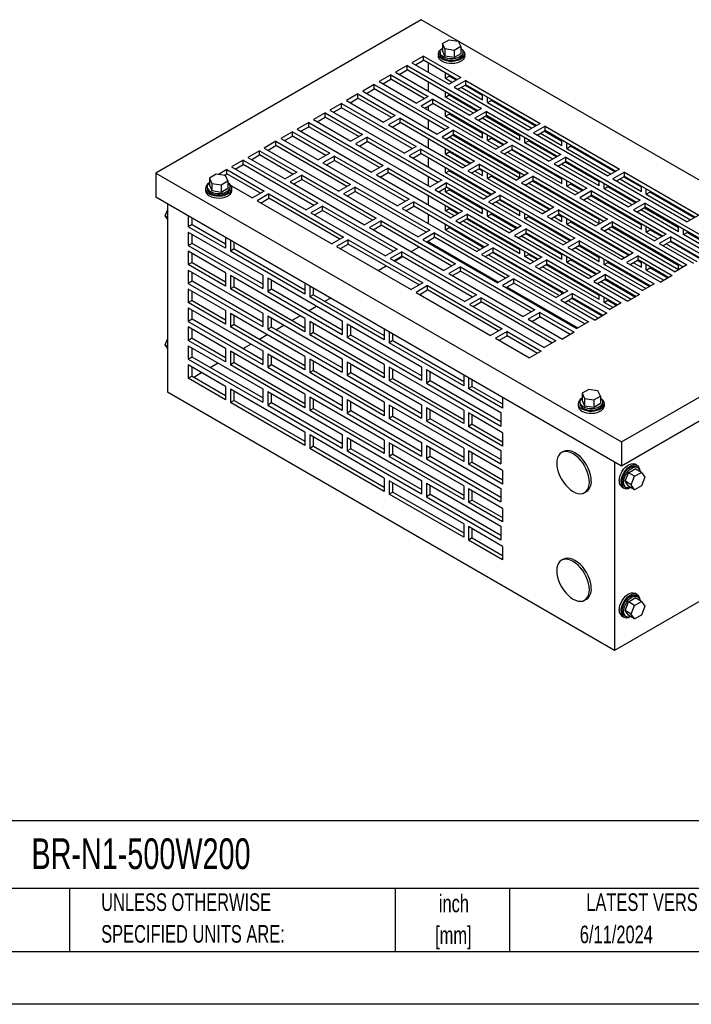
# Model space of a CAD drawing. Header units: inches. Extents: x 0 to 44, y 0 to 34.
# Tile 2 of 4: x 24.8 to 37.6, y 0 to 18.7. Entities that reach past the tile are written whole.
import ezdxf

# ---------------------------------------------------------------- set-up
doc = ezdxf.new("R2010")
doc.units = ezdxf.units.IN
doc.header["$LTSCALE"] = 4
doc.header["$MEASUREMENT"] = 0
doc.linetypes.add('CENTERX2', pattern=[0.8, 0.5, -0.1, 0.1, -0.1])
doc.layers.add('TEXT', color=140, linetype='Continuous', lineweight=25)
doc.styles.add('SLDTEXTSTYLE0', font='TXT', dxfattribs={"width": 0.7})

# ---------------------------------------------------------------- blocks, each defined once
blk = doc.blocks.new('SW_NOTE_0_1')
at = {"layer": 'TEXT', "color": 0, "linetype": 'CENTERX2', "lineweight": 18, "char_height": 0.3333, "attachment_point": 2, "style": 'SLDTEXTSTYLE0'}
for s, insert in [('inch', (0.5, 0.43)), ('[mm]', (0.489, -0.172))]:
    blk.add_mtext(s, dxfattribs=dict(at, insert=insert))
blk = doc.blocks.new('SW_NOTE_0_2')
at = {"layer": 'TEXT', "color": 0, "linetype": 'CENTERX2', "lineweight": 18, "char_height": 0.33333, "attachment_point": 1, "style": 'SLDTEXTSTYLE0'}
for s, insert in [('UNLESS OTHERWISE', (0, 0.43)), ('SPECIFIED UNITS ARE:', (0, -0.172))]:
    blk.add_mtext(s, dxfattribs=dict(at, insert=insert))

msp = doc.modelspace()

# ---------------------------------------------------------------- linework, layer by layer
for p, q in [((32.47, 18.68), (27.432, 15.771)), ((41.309, 13.577), (32.47, 18.68)), ((32.871, 18.226), (32.998, 18.299)), ((32.917, 18.125), (32.871, 18.226)), ((32.871, 18.226), (32.871, 18.089)), ((33.092, 18.098), (32.917, 18.125)), ((32.917, 18.125), (32.917, 17.988)), ((32.998, 18.299), (33.172, 18.272)), ((33.219, 18.172), (33.092, 18.098)), ((33.172, 18.272), (33.219, 18.172)), ((33.219, 18.172), (33.219, 18.035)), ((32.514, 17.99), (32.293, 17.863)), ((32.514, 17.99), (33.221, 17.582)), ((32.514, 17.909), (32.514, 17.99)), ((32.795, 18.032), (32.795, 17.991)), ((32.826, 18.062), (32.826, 18.032)), ((32.917, 17.988), (32.871, 18.089)), ((33.092, 17.961), (32.917, 17.988)), ((33.092, 18.098), (33.092, 17.961)), ((33.219, 18.035), (33.092, 17.961)), ((33.264, 18.032), (33.264, 18.062)), ((33.295, 17.991), (33.295, 18.032)), ((32.201, 17.81), (31.98, 17.682)), ((32.201, 17.81), (33.615, 16.993)), ((32.201, 17.728), (32.201, 17.81)), ((32.293, 17.863), (33, 17.455)), ((32.363, 17.822), (32.514, 17.909)), ((33.15, 17.541), (32.514, 17.909)), ((32.603, 17.857), (32.603, 17.684)), ((31.891, 17.631), (31.67, 17.504)), ((31.891, 17.631), (32.599, 17.223)), ((31.891, 17.549), (31.891, 17.631)), ((31.98, 17.682), (33.394, 16.866)), ((32.051, 17.641), (32.201, 17.728)), ((33.544, 16.952), (32.201, 17.728)), ((32.928, 17.568), (32.928, 17.669)), ((32.928, 17.568), (32.999, 17.609)), ((32.928, 17.568), (33.062, 17.491)), ((32.999, 17.629), (32.999, 17.609)), ((33.133, 17.532), (32.999, 17.609)), ((33.221, 17.582), (33, 17.455)), ((31.579, 17.45), (31.358, 17.323)), ((31.579, 17.45), (32.993, 16.634)), ((31.579, 17.369), (31.579, 17.45)), ((31.67, 17.504), (32.378, 17.095)), ((31.741, 17.463), (31.891, 17.549)), ((32.528, 17.182), (31.891, 17.549)), ((32.603, 17.496), (32.603, 17.322)), ((33.313, 17.529), (33.092, 17.401)), ((33.092, 17.401), (34.506, 16.585)), ((33.162, 17.361), (33.313, 17.447)), ((33.225, 17.397), (33.635, 17.16)), ((33.635, 17.242), (33.296, 17.438)), ((33.313, 17.529), (34.727, 16.713)), ((33.313, 17.447), (33.313, 17.529)), ((34.656, 16.672), (33.313, 17.447)), ((31.269, 17.272), (31.048, 17.144)), ((31.119, 17.103), (31.269, 17.19)), ((31.269, 17.272), (31.976, 16.864)), ((31.269, 17.19), (31.269, 17.272)), ((31.906, 16.823), (31.269, 17.19)), ((31.358, 17.323), (32.772, 16.506)), ((31.428, 17.282), (31.579, 17.369)), ((32.922, 16.593), (31.579, 17.369)), ((32.599, 17.223), (32.378, 17.095)), ((32.928, 17.211), (32.928, 17.308)), ((32.928, 17.211), (32.999, 17.252)), ((33.46, 16.904), (32.928, 17.211)), ((32.999, 17.267), (32.999, 17.252)), ((32.999, 17.252), (33.531, 16.945)), ((33.635, 17.16), (33.635, 17.261)), ((33.727, 17.107), (33.727, 17.208)), ((30.956, 17.091), (30.735, 16.964)), ((30.806, 16.923), (30.956, 17.01)), ((30.956, 17.091), (32.371, 16.275)), ((30.956, 17.01), (30.956, 17.091)), ((32.3, 16.234), (30.956, 17.01)), ((31.048, 17.144), (31.755, 16.736)), ((32.69, 17.17), (32.47, 17.042)), ((32.47, 17.042), (33.884, 16.226)), ((32.54, 17.001), (32.69, 17.088)), ((32.603, 17.038), (32.603, 16.965)), ((32.69, 17.17), (34.105, 16.353)), ((32.69, 17.088), (32.69, 17.17)), ((34.034, 16.313), (32.69, 17.088)), ((33.727, 17.107), (33.798, 17.148)), ((33.727, 17.107), (34.569, 16.621)), ((33.798, 17.167), (33.798, 17.148)), ((34.639, 16.662), (33.798, 17.148)), ((30.647, 16.913), (30.426, 16.785)), ((30.497, 16.744), (30.647, 16.831)), ((30.647, 16.913), (31.354, 16.504)), ((30.647, 16.831), (30.647, 16.913)), ((31.283, 16.464), (30.647, 16.831)), ((30.735, 16.964), (32.15, 16.147)), ((31.976, 16.864), (31.755, 16.736)), ((32.928, 16.85), (32.928, 16.951)), ((32.928, 16.85), (32.999, 16.89)), ((32.928, 16.85), (33.635, 16.441)), ((32.999, 16.91), (32.999, 16.89)), ((33.635, 16.523), (32.999, 16.89)), ((33.615, 16.993), (33.394, 16.866)), ((33.707, 16.94), (33.486, 16.813)), ((33.486, 16.813), (34.9, 15.996)), ((33.557, 16.772), (33.707, 16.859)), ((33.694, 16.851), (34.342, 16.476)), ((33.707, 16.94), (35.121, 16.124)), ((33.707, 16.859), (33.707, 16.94)), ((35.05, 16.083), (33.707, 16.859)), ((30.334, 16.732), (30.113, 16.604)), ((30.184, 16.564), (30.334, 16.65)), ((30.334, 16.732), (31.748, 15.916)), ((30.334, 16.65), (30.334, 16.732)), ((31.678, 15.875), (30.334, 16.65)), ((30.426, 16.785), (31.133, 16.377)), ((32.068, 16.811), (31.847, 16.683)), ((31.847, 16.683), (33.261, 15.867)), ((31.918, 16.642), (32.068, 16.729)), ((32.068, 16.811), (33.482, 15.994)), ((32.068, 16.729), (32.068, 16.811)), ((33.412, 15.953), (32.068, 16.729)), ((32.603, 16.777), (32.603, 16.604)), ((32.993, 16.634), (32.772, 16.506)), ((34.342, 16.395), (33.623, 16.81)), ((34.727, 16.713), (34.506, 16.585)), ((34.819, 16.66), (34.598, 16.532)), ((34.819, 16.66), (36.233, 15.843)), ((34.819, 16.578), (34.819, 16.66)), ((30.025, 16.553), (29.804, 16.426)), ((29.874, 16.385), (30.025, 16.472)), ((30.025, 16.553), (30.732, 16.145)), ((30.025, 16.472), (30.025, 16.553)), ((30.661, 16.104), (30.025, 16.472)), ((30.113, 16.604), (31.527, 15.788)), ((31.354, 16.504), (31.133, 16.377)), ((31.446, 16.451), (31.225, 16.324)), ((31.446, 16.451), (32.86, 15.635)), ((31.446, 16.37), (31.446, 16.451)), ((33.085, 16.581), (32.864, 16.453)), ((32.864, 16.453), (34.278, 15.637)), ((32.934, 16.413), (33.085, 16.499)), ((34.342, 15.676), (33, 16.451)), ((33.071, 16.492), (34.342, 15.758)), ((33.085, 16.581), (34.499, 15.765)), ((33.085, 16.499), (33.085, 16.581)), ((34.428, 15.724), (33.085, 16.499)), ((33.635, 16.441), (33.635, 16.543)), ((33.727, 16.388), (33.727, 16.49)), ((33.798, 16.449), (33.798, 16.429)), ((34.342, 16.395), (34.342, 16.492)), ((34.434, 16.342), (34.434, 16.439)), ((34.598, 16.532), (36.012, 15.716)), ((34.669, 16.491), (34.819, 16.578)), ((34.731, 16.527), (35.141, 16.291)), ((35.141, 16.372), (34.802, 16.568)), ((36.162, 15.802), (34.819, 16.578)), ((29.712, 16.373), (29.491, 16.245)), ((29.562, 16.204), (29.712, 16.291)), ((29.712, 16.373), (31.126, 15.556)), ((29.712, 16.291), (29.712, 16.373)), ((31.055, 15.516), (29.712, 16.291)), ((29.804, 16.426), (30.511, 16.018)), ((31.225, 16.324), (32.639, 15.507)), ((31.296, 16.283), (31.446, 16.37)), ((32.789, 15.594), (31.446, 16.37)), ((32.371, 16.275), (32.15, 16.147)), ((32.603, 16.42), (32.603, 16.247)), ((33.727, 16.388), (33.798, 16.429)), ((33.727, 16.388), (33.946, 16.262)), ((34.017, 16.303), (33.798, 16.429)), ((34.105, 16.353), (33.884, 16.226)), ((34.197, 16.3), (33.976, 16.173)), ((34.197, 16.3), (35.611, 15.484)), ((34.197, 16.219), (34.197, 16.3)), ((34.434, 16.342), (34.505, 16.382)), ((34.966, 16.034), (34.434, 16.342)), ((34.505, 16.398), (34.505, 16.382)), ((34.505, 16.382), (35.037, 16.075)), ((35.141, 16.291), (35.141, 16.392)), ((35.233, 16.237), (35.233, 16.339)), ((35.233, 16.237), (35.304, 16.278)), ((35.304, 16.298), (35.304, 16.278)), ((36.145, 15.793), (35.304, 16.278)), ((29.402, 16.194), (29.181, 16.067)), ((29.181, 16.067), (29.889, 15.658)), ((29.252, 16.026), (29.402, 16.113)), ((29.402, 16.194), (30.11, 15.786)), ((29.402, 16.113), (29.402, 16.194)), ((30.039, 15.745), (29.402, 16.113)), ((29.491, 16.245), (30.905, 15.429)), ((30.732, 16.145), (30.511, 16.018)), ((30.824, 16.092), (30.603, 15.965)), ((30.824, 16.092), (32.238, 15.276)), ((30.824, 16.011), (30.824, 16.092)), ((32.462, 16.222), (32.241, 16.094)), ((32.241, 16.094), (33.656, 15.278)), ((32.312, 16.053), (32.462, 16.14)), ((32.462, 16.222), (33.877, 15.405)), ((32.462, 16.14), (32.462, 16.222)), ((33.806, 15.365), (32.462, 16.14)), ((32.928, 16.131), (32.928, 16.232)), ((32.928, 16.131), (32.999, 16.172)), ((32.928, 16.131), (33.324, 15.903)), ((32.999, 16.192), (32.999, 16.172)), ((33.395, 15.944), (32.999, 16.172)), ((33.976, 16.173), (35.39, 15.356)), ((34.046, 16.132), (34.197, 16.219)), ((34.109, 16.168), (35.141, 15.572)), ((35.141, 15.654), (34.18, 16.209)), ((35.54, 15.443), (34.197, 16.219)), ((35.121, 16.124), (34.9, 15.996)), ((35.213, 16.071), (34.992, 15.943)), ((35.213, 16.071), (36.627, 15.254)), ((35.213, 15.989), (35.213, 16.071)), ((35.233, 16.237), (36.075, 15.752)), ((29.09, 16.014), (28.869, 15.886)), ((28.869, 15.886), (30.283, 15.07)), ((28.939, 15.845), (29.09, 15.932)), ((29.09, 16.014), (30.504, 15.197)), ((29.09, 15.932), (29.09, 16.014)), ((30.433, 15.156), (29.09, 15.932)), ((30.603, 15.965), (32.017, 15.148)), ((30.673, 15.924), (30.824, 16.011)), ((32.167, 15.235), (30.824, 16.011)), ((31.748, 15.916), (31.527, 15.788)), ((32.603, 16.059), (32.603, 15.886)), ((33.482, 15.994), (33.261, 15.867)), ((33.574, 15.941), (33.353, 15.814)), ((33.574, 15.941), (34.989, 15.125)), ((33.574, 15.859), (33.574, 15.941)), ((34.992, 15.943), (36.406, 15.127)), ((35.063, 15.902), (35.213, 15.989)), ((35.849, 15.525), (35.129, 15.941)), ((35.2, 15.981), (35.849, 15.607)), ((36.557, 15.213), (35.213, 15.989)), ((27.432, 15.771), (36.271, 10.669)), ((27.432, 15.771), (27.432, 15.312)), ((28.579, 15.748), (28.451, 15.674)), ((28.753, 15.721), (28.579, 15.748)), ((28.78, 15.835), (28.619, 15.742)), ((28.73, 15.725), (28.78, 15.753)), ((28.8, 15.62), (28.753, 15.721)), ((28.78, 15.835), (29.487, 15.427)), ((28.78, 15.753), (28.78, 15.835)), ((29.417, 15.386), (28.78, 15.753)), ((30.11, 15.786), (29.889, 15.658)), ((30.201, 15.733), (29.98, 15.605)), ((30.201, 15.733), (31.616, 14.917)), ((30.201, 15.651), (30.201, 15.733)), ((31.84, 15.863), (31.619, 15.735)), ((31.619, 15.735), (33.033, 14.919)), ((31.69, 15.694), (31.84, 15.781)), ((31.84, 15.863), (33.254, 15.046)), ((31.84, 15.781), (31.84, 15.863)), ((33.184, 15.005), (31.84, 15.781)), ((32.603, 15.702), (32.603, 15.528)), ((32.928, 15.774), (32.928, 15.871)), ((32.928, 15.774), (32.999, 15.815)), ((33.722, 15.316), (32.928, 15.774)), ((32.999, 15.83), (32.999, 15.815)), ((32.999, 15.815), (33.792, 15.357)), ((33.353, 15.814), (34.768, 14.997)), ((33.424, 15.773), (33.574, 15.859)), ((33.487, 15.809), (33.635, 15.723)), ((33.635, 15.805), (33.557, 15.85)), ((34.918, 15.084), (33.574, 15.859)), ((33.635, 15.723), (33.635, 15.824)), ((33.727, 15.67), (33.727, 15.771)), ((33.727, 15.67), (33.798, 15.711)), ((33.798, 15.73), (33.798, 15.711)), ((34.901, 15.074), (33.798, 15.711)), ((34.499, 15.765), (34.278, 15.637)), ((34.342, 15.676), (34.342, 15.773)), ((34.591, 15.712), (34.37, 15.584)), ((34.591, 15.712), (36.005, 14.895)), ((34.591, 15.63), (34.591, 15.712)), ((36.233, 15.843), (36.012, 15.716)), ((36.325, 15.79), (36.104, 15.663)), ((36.175, 15.622), (36.325, 15.708)), ((36.648, 15.503), (36.308, 15.699)), ((36.325, 15.79), (37.739, 14.974)), ((36.325, 15.708), (36.325, 15.79)), ((37.668, 14.933), (36.325, 15.708)), ((28.407, 15.511), (28.407, 15.48)), ((28.451, 15.674), (28.498, 15.574)), ((28.451, 15.674), (28.451, 15.538)), ((28.451, 15.538), (28.498, 15.437)), ((28.498, 15.574), (28.498, 15.437)), ((28.498, 15.574), (28.672, 15.547)), ((28.672, 15.547), (28.8, 15.62)), ((28.672, 15.547), (28.672, 15.41)), ((28.8, 15.62), (28.8, 15.484)), ((28.844, 15.48), (28.844, 15.511)), ((28.856, 15.536), (29.266, 15.299)), ((29.98, 15.605), (31.395, 14.789)), ((30.051, 15.565), (30.201, 15.651)), ((31.545, 14.876), (30.201, 15.651)), ((31.126, 15.556), (30.905, 15.429)), ((32.86, 15.635), (32.639, 15.507)), ((32.952, 15.582), (32.731, 15.454)), ((32.952, 15.582), (34.366, 14.766)), ((32.952, 15.5), (32.952, 15.582)), ((33.727, 15.67), (34.83, 15.033)), ((34.37, 15.584), (35.784, 14.768)), ((34.441, 15.543), (34.591, 15.63)), ((35.849, 14.807), (34.507, 15.581)), ((34.577, 15.622), (35.849, 14.888)), ((35.934, 14.854), (34.591, 15.63)), ((35.141, 15.572), (35.141, 15.673)), ((35.233, 15.519), (35.233, 15.62)), ((35.233, 15.519), (35.304, 15.56)), ((35.233, 15.519), (35.452, 15.392)), ((35.304, 15.579), (35.304, 15.56)), ((35.523, 15.433), (35.304, 15.56)), ((35.849, 15.525), (35.849, 15.622)), ((35.941, 15.472), (35.941, 15.569)), ((35.941, 15.472), (36.011, 15.513)), ((36.011, 15.528), (36.011, 15.513)), ((36.011, 15.513), (36.543, 15.206)), ((36.104, 15.663), (37.518, 14.846)), ((36.237, 15.658), (36.648, 15.421)), ((36.648, 15.421), (36.648, 15.522)), ((28.375, 15.48), (28.375, 15.44)), ((28.498, 15.437), (28.672, 15.41)), ((28.672, 15.41), (28.8, 15.484)), ((28.875, 15.44), (28.875, 15.48)), ((29.487, 15.427), (29.266, 15.299)), ((29.579, 15.374), (29.358, 15.246)), ((29.579, 15.374), (30.993, 14.557)), ((29.579, 15.292), (29.579, 15.374)), ((31.218, 15.503), (30.997, 15.376)), ((30.997, 15.376), (32.411, 14.559)), ((31.068, 15.335), (31.218, 15.422)), ((31.218, 15.503), (32.632, 14.687)), ((31.218, 15.422), (31.218, 15.503)), ((32.561, 14.646), (31.218, 15.422)), ((32.603, 15.341), (32.603, 15.167)), ((32.731, 15.454), (34.145, 14.638)), ((32.802, 15.414), (32.952, 15.5)), ((32.928, 15.413), (32.928, 15.486)), ((32.928, 15.413), (32.999, 15.453)), ((32.928, 15.413), (33.635, 15.004)), ((34.296, 14.725), (32.952, 15.5)), ((32.999, 15.473), (32.999, 15.453)), ((33.635, 15.086), (32.999, 15.453)), ((33.877, 15.405), (33.656, 15.278)), ((33.969, 15.352), (33.748, 15.225)), ((33.969, 15.352), (35.383, 14.536)), ((33.969, 15.271), (33.969, 15.352)), ((35.611, 15.484), (35.39, 15.356)), ((35.703, 15.431), (35.482, 15.303)), ((35.553, 15.262), (35.703, 15.349)), ((36.648, 14.784), (35.686, 15.339)), ((35.703, 15.431), (37.117, 14.614)), ((35.703, 15.349), (35.703, 15.431)), ((37.046, 14.574), (35.703, 15.349)), ((36.472, 15.165), (35.941, 15.472)), ((36.74, 15.368), (36.74, 15.469)), ((36.74, 15.368), (36.81, 15.409)), ((36.74, 15.368), (37.581, 14.882)), ((36.81, 15.428), (36.81, 15.409)), ((37.652, 14.923), (36.81, 15.409)), ((36.271, 10.209), (27.432, 15.312)), ((27.653, 15.184), (27.653, 11.612)), ((29.358, 15.246), (30.772, 14.43)), ((29.429, 15.205), (29.579, 15.292)), ((30.923, 14.516), (29.579, 15.292)), ((30.504, 15.197), (30.283, 15.07)), ((30.596, 15.144), (30.375, 15.017)), ((30.596, 15.144), (32.01, 14.328)), ((30.596, 15.062), (30.596, 15.144)), ((32.238, 15.276), (32.017, 15.148)), ((32.33, 15.223), (32.109, 15.095)), ((32.18, 15.054), (32.33, 15.141)), ((32.33, 15.223), (33.744, 14.406)), ((32.33, 15.141), (32.33, 15.223)), ((33.673, 14.365), (32.33, 15.141)), ((32.928, 15.055), (32.928, 15.153)), ((33.748, 15.225), (35.162, 14.408)), ((33.818, 15.184), (33.969, 15.271)), ((34.342, 14.957), (33.884, 15.222)), ((33.955, 15.263), (34.342, 15.039)), ((35.312, 14.495), (33.969, 15.271)), ((35.482, 15.303), (36.896, 14.487)), ((35.615, 15.299), (36.648, 14.703)), ((36.627, 15.254), (36.406, 15.127)), ((36.719, 15.201), (36.498, 15.074)), ((36.719, 15.201), (38.133, 14.385)), ((36.719, 15.12), (36.719, 15.201)), ((27.611, 14.959), (27.653, 15.069)), ((27.611, 14.959), (27.653, 14.935)), ((27.653, 14.899), (27.611, 14.959)), ((28.049, 14.956), (28.049, 14.752)), ((30.375, 15.017), (31.789, 14.2)), ((30.445, 14.976), (30.596, 15.062)), ((31.939, 14.287), (30.596, 15.062)), ((32.109, 15.095), (33.523, 14.279)), ((32.603, 14.983), (32.603, 14.81)), ((32.928, 15.055), (32.999, 15.096)), ((33.099, 14.957), (32.928, 15.055)), ((32.999, 15.112), (32.999, 15.096)), ((32.999, 15.096), (33.17, 14.997)), ((33.254, 15.046), (33.033, 14.919)), ((33.346, 14.993), (33.125, 14.866)), ((33.346, 14.993), (34.761, 14.177)), ((33.346, 14.911), (33.346, 14.993)), ((33.635, 15.004), (33.635, 15.106)), ((33.727, 14.951), (33.727, 15.053)), ((33.727, 14.951), (33.798, 14.992)), ((33.727, 14.951), (34.208, 14.674)), ((33.798, 15.012), (33.798, 14.992)), ((34.278, 14.715), (33.798, 14.992)), ((34.342, 14.957), (34.342, 15.055)), ((34.434, 14.904), (34.434, 15.002)), ((34.434, 14.904), (34.505, 14.945)), ((34.505, 14.961), (34.505, 14.945)), ((34.505, 14.945), (35.298, 14.487)), ((34.989, 15.125), (34.768, 14.997)), ((35.08, 15.072), (34.86, 14.944)), ((34.86, 14.944), (36.274, 14.128)), ((34.93, 14.903), (35.08, 14.99)), ((35.141, 14.935), (35.063, 14.98)), ((35.08, 15.072), (36.495, 14.255)), ((35.08, 14.99), (35.08, 15.072)), ((36.424, 14.214), (35.08, 14.99)), ((35.141, 14.853), (35.141, 14.955)), ((36.498, 15.074), (37.912, 14.257)), ((36.569, 15.033), (36.719, 15.12)), ((37.355, 14.656), (36.635, 15.071)), ((36.706, 15.112), (37.355, 14.737)), ((38.063, 14.344), (36.719, 15.12)), ((37.739, 14.974), (37.518, 14.846)), ((28.12, 14.792), (28.049, 14.752)), ((28.12, 14.792), (28.12, 14.915)), ((28.12, 14.792), (28.756, 14.425)), ((31.616, 14.917), (31.395, 14.789)), ((31.708, 14.863), (31.487, 14.736)), ((31.557, 14.695), (31.708, 14.782)), ((31.708, 14.863), (33.122, 14.047)), ((31.708, 14.782), (31.708, 14.863)), ((33.051, 14.006), (31.708, 14.782)), ((32.928, 14.694), (32.928, 14.796)), ((33.125, 14.866), (34.54, 14.049)), ((33.196, 14.825), (33.346, 14.911)), ((34.342, 14.239), (33.262, 14.863)), ((33.333, 14.904), (34.342, 14.321)), ((34.69, 14.136), (33.346, 14.911)), ((34.366, 14.766), (34.145, 14.638)), ((35.228, 14.446), (34.434, 14.904)), ((34.993, 14.939), (35.141, 14.853)), ((35.233, 14.8), (35.233, 14.902)), ((35.233, 14.8), (35.304, 14.841)), ((35.233, 14.8), (36.336, 14.164)), ((35.304, 14.861), (35.304, 14.841)), ((36.407, 14.205), (35.304, 14.841)), ((36.005, 14.895), (35.784, 14.768)), ((35.849, 14.807), (35.849, 14.904)), ((36.097, 14.842), (35.876, 14.714)), ((35.947, 14.674), (36.097, 14.76)), ((36.097, 14.842), (37.511, 14.026)), ((36.097, 14.76), (36.097, 14.842)), ((37.44, 13.985), (36.097, 14.76)), ((36.648, 14.703), (36.648, 14.804)), ((28.756, 14.343), (28.049, 14.752)), ((28.049, 14.65), (28.049, 14.394)), ((28.049, 14.65), (29.463, 13.833)), ((28.12, 14.435), (28.12, 14.609)), ((31.487, 14.736), (32.901, 13.919)), ((32.632, 14.687), (32.411, 14.559)), ((32.724, 14.634), (32.503, 14.506)), ((32.724, 14.634), (34.138, 13.817)), ((32.724, 14.552), (32.724, 14.634)), ((32.928, 14.694), (32.999, 14.735)), ((32.928, 14.694), (33.585, 14.315)), ((32.999, 14.755), (32.999, 14.735)), ((33.635, 14.367), (32.999, 14.735)), ((34.458, 14.712), (34.237, 14.585)), ((34.237, 14.585), (35.651, 13.768)), ((34.308, 14.544), (34.458, 14.631)), ((34.37, 14.58), (35.141, 14.135)), ((35.141, 14.217), (34.441, 14.621)), ((34.458, 14.712), (35.872, 13.896)), ((34.458, 14.631), (34.458, 14.712)), ((35.802, 13.855), (34.458, 14.631)), ((35.876, 14.714), (37.29, 13.898)), ((37.355, 13.937), (36.013, 14.712)), ((36.083, 14.753), (37.355, 14.019)), ((36.74, 14.649), (36.74, 14.751)), ((36.74, 14.649), (36.81, 14.69)), ((36.74, 14.649), (36.959, 14.523)), ((36.81, 14.71), (36.81, 14.69)), ((37.029, 14.564), (36.81, 14.69)), ((37.117, 14.614), (36.896, 14.487)), ((37.355, 14.656), (37.355, 14.753)), ((37.447, 14.603), (37.447, 14.7)), ((37.447, 14.603), (37.517, 14.643)), ((37.979, 14.295), (37.447, 14.603)), ((37.517, 14.659), (37.517, 14.643)), ((37.517, 14.643), (38.049, 14.336)), ((28.12, 14.435), (28.049, 14.394)), ((28.049, 14.394), (29.463, 13.578)), ((29.463, 13.66), (28.12, 14.435)), ((28.756, 14.548), (28.756, 14.343)), ((28.848, 14.494), (28.848, 14.29)), ((28.919, 14.331), (28.919, 14.454)), ((30.993, 14.557), (30.772, 14.43)), ((31.085, 14.504), (30.864, 14.377)), ((30.935, 14.336), (31.085, 14.423)), ((31.085, 14.504), (32.5, 13.688)), ((31.085, 14.423), (31.085, 14.504)), ((32.429, 13.647), (31.085, 14.423)), ((32.503, 14.506), (33.917, 13.69)), ((32.574, 14.465), (32.724, 14.552)), ((32.585, 14.459), (32.603, 14.469)), ((32.603, 14.482), (32.603, 14.469)), ((32.603, 14.469), (33.935, 13.7)), ((34.068, 13.777), (32.724, 14.552)), ((33.744, 14.406), (33.523, 14.279)), ((33.635, 14.344), (33.635, 14.387)), ((35.383, 14.536), (35.162, 14.408)), ((35.475, 14.483), (35.254, 14.355)), ((35.324, 14.314), (35.475, 14.401)), ((35.461, 14.393), (35.849, 14.17)), ((35.475, 14.483), (36.889, 13.666)), ((35.475, 14.401), (35.475, 14.483)), ((36.818, 13.626), (35.475, 14.401)), ((37.209, 14.561), (36.988, 14.434)), ((36.988, 14.434), (37.637, 14.059)), ((37.059, 14.393), (37.209, 14.48)), ((37.121, 14.429), (37.699, 14.095)), ((37.77, 14.136), (37.192, 14.47)), ((37.209, 14.561), (37.858, 14.187)), ((37.209, 14.48), (37.209, 14.561)), ((37.787, 14.146), (37.209, 14.48)), ((28.049, 14.288), (28.049, 14.033)), ((28.756, 13.88), (28.049, 14.288)), ((28.12, 14.074), (28.12, 14.247)), ((28.919, 14.331), (28.848, 14.29)), ((30.262, 13.474), (28.848, 14.29)), ((28.919, 14.331), (30.262, 13.556)), ((30.864, 14.377), (32.279, 13.56)), ((32.01, 14.328), (31.789, 14.2)), ((32.102, 14.275), (31.881, 14.147)), ((32.102, 14.275), (33.516, 13.458)), ((32.102, 14.193), (32.102, 14.275)), ((32.276, 14.28), (32.426, 14.367)), ((33.836, 14.353), (33.615, 14.226)), ((33.615, 14.226), (35.029, 13.409)), ((33.686, 14.185), (33.836, 14.272)), ((33.748, 14.221), (35.091, 13.445)), ((35.141, 13.498), (33.819, 14.262)), ((33.836, 14.353), (35.25, 13.537)), ((33.836, 14.272), (33.836, 14.353)), ((35.179, 13.496), (33.836, 14.272)), ((34.342, 14.239), (34.342, 14.336)), ((34.434, 14.186), (34.434, 14.283)), ((34.434, 14.186), (34.505, 14.227)), ((34.505, 14.242), (34.505, 14.227)), ((34.505, 14.227), (34.676, 14.128)), ((35.141, 14.135), (35.141, 14.236)), ((35.254, 14.355), (36.668, 13.539)), ((35.849, 14.088), (35.39, 14.352)), ((36.495, 14.255), (36.274, 14.128)), ((36.587, 14.202), (36.366, 14.075)), ((36.587, 14.202), (37.235, 13.828)), ((36.587, 14.121), (36.587, 14.202)), ((28.12, 14.074), (28.049, 14.033)), ((28.756, 13.625), (28.049, 14.033)), ((28.12, 14.074), (28.756, 13.706)), ((31.881, 14.147), (33.295, 13.331)), ((31.952, 14.106), (32.102, 14.193)), ((31.963, 14.1), (32.113, 14.187)), ((33.445, 13.417), (32.102, 14.193)), ((33.122, 14.047), (32.901, 13.919)), ((34.605, 14.087), (34.434, 14.186)), ((34.761, 14.177), (34.54, 14.049)), ((34.852, 14.124), (34.631, 13.996)), ((34.702, 13.955), (34.852, 14.042)), ((34.839, 14.034), (35.849, 13.451)), ((34.852, 14.124), (36.267, 13.307)), ((34.852, 14.042), (34.852, 14.124)), ((36.196, 13.266), (34.852, 14.042)), ((35.233, 14.082), (35.233, 14.183)), ((35.233, 14.082), (35.304, 14.123)), ((35.233, 14.082), (35.714, 13.804)), ((35.304, 14.142), (35.304, 14.123)), ((35.785, 13.845), (35.304, 14.123)), ((35.849, 14.088), (35.849, 14.185)), ((35.941, 14.035), (35.941, 14.132)), ((35.941, 14.035), (36.011, 14.076)), ((36.734, 13.577), (35.941, 14.035)), ((36.011, 14.091), (36.011, 14.076)), ((36.011, 14.076), (36.805, 13.618)), ((36.366, 14.075), (37.014, 13.7)), ((36.436, 14.034), (36.587, 14.121)), ((36.499, 14.07), (36.648, 13.984)), ((36.648, 14.066), (36.57, 14.111)), ((37.165, 13.787), (36.587, 14.121)), ((36.648, 13.984), (36.648, 14.085)), ((36.74, 13.931), (36.74, 14.032)), ((37.511, 14.026), (37.29, 13.898)), ((37.355, 13.937), (37.355, 14.034)), ((28.049, 13.931), (29.463, 13.115)), ((28.049, 13.931), (28.049, 13.676)), ((28.12, 13.717), (28.12, 13.89)), ((28.756, 13.88), (28.756, 13.625)), ((30.262, 13.011), (28.848, 13.827)), ((28.848, 13.827), (28.848, 13.572)), ((29.463, 13.833), (29.463, 13.578)), ((31.653, 13.921), (31.804, 14.008)), ((33.214, 13.994), (32.993, 13.866)), ((32.993, 13.866), (34.407, 13.05)), ((33.063, 13.826), (33.214, 13.912)), ((33.214, 13.994), (34.628, 13.178)), ((33.214, 13.912), (33.214, 13.994)), ((34.557, 13.137), (33.214, 13.912)), ((34.631, 13.996), (36.046, 13.18)), ((35.849, 13.369), (34.768, 13.993)), ((35.872, 13.896), (35.651, 13.768)), ((35.964, 13.843), (35.743, 13.715)), ((35.964, 13.843), (36.613, 13.468)), ((35.964, 13.761), (35.964, 13.843)), ((36.74, 13.931), (36.81, 13.972)), ((36.74, 13.931), (37.077, 13.736)), ((36.81, 13.991), (36.81, 13.972)), ((37.148, 13.777), (36.81, 13.972)), ((37.235, 13.828), (37.014, 13.7)), ((28.12, 13.717), (28.049, 13.676)), ((28.049, 13.676), (29.463, 12.859)), ((29.463, 12.941), (28.12, 13.717)), ((28.919, 13.613), (28.919, 13.786)), ((29.555, 13.78), (30.97, 12.964)), ((29.555, 13.78), (29.555, 13.525)), ((29.626, 13.566), (29.626, 13.739)), ((30.262, 13.678), (30.262, 13.474)), ((32.5, 13.688), (32.279, 13.56)), ((34.138, 13.817), (33.917, 13.69)), ((34.23, 13.764), (34.009, 13.637)), ((34.009, 13.637), (35.423, 12.82)), ((34.08, 13.596), (34.23, 13.683)), ((34.23, 13.764), (35.644, 12.948)), ((34.23, 13.683), (34.23, 13.764)), ((35.574, 12.907), (34.23, 13.683)), ((35.743, 13.715), (36.392, 13.341)), ((35.814, 13.675), (35.964, 13.761)), ((35.876, 13.711), (36.455, 13.377)), ((36.525, 13.418), (35.947, 13.751)), ((36.542, 13.428), (35.964, 13.761)), ((36.889, 13.666), (36.668, 13.539)), ((28.049, 13.57), (28.049, 13.314)), ((28.756, 13.161), (28.049, 13.57)), ((28.12, 13.355), (28.12, 13.529)), ((28.919, 13.613), (28.848, 13.572)), ((30.262, 12.755), (28.848, 13.572)), ((28.919, 13.613), (30.262, 12.837)), ((29.626, 13.566), (29.555, 13.525)), ((29.555, 13.525), (30.97, 12.708)), ((30.97, 12.79), (29.626, 13.566)), ((30.354, 13.625), (30.354, 13.421)), ((30.425, 13.462), (30.354, 13.421)), ((30.425, 13.462), (30.425, 13.584)), ((30.425, 13.462), (31.769, 12.686)), ((32.591, 13.635), (32.371, 13.507)), ((32.371, 13.507), (33.785, 12.691)), ((32.441, 13.466), (32.591, 13.553)), ((32.591, 13.635), (34.006, 12.818)), ((32.591, 13.553), (32.591, 13.635)), ((33.935, 12.778), (32.591, 13.553)), ((33.516, 13.458), (33.295, 13.331)), ((34.098, 13.606), (35.441, 12.831)), ((35.25, 13.537), (35.029, 13.409)), ((35.342, 13.484), (35.121, 13.356)), ((35.141, 13.474), (35.141, 13.518)), ((35.342, 13.484), (35.991, 13.109)), ((35.342, 13.402), (35.342, 13.484)), ((35.849, 13.369), (35.849, 13.467)), ((36.271, 10.669), (41.309, 13.577)), ((36.613, 13.468), (36.392, 13.341)), ((28.12, 13.355), (28.049, 13.314)), ((28.756, 12.906), (28.049, 13.314)), ((28.12, 13.355), (28.756, 12.988)), ((31.769, 12.604), (30.354, 13.421)), ((30.641, 13.337), (30.747, 13.398)), ((33.608, 13.405), (33.387, 13.278)), ((33.387, 13.278), (34.801, 12.461)), ((33.458, 13.237), (33.608, 13.324)), ((33.608, 13.405), (35.022, 12.589)), ((33.608, 13.324), (33.608, 13.405)), ((34.951, 12.548), (33.608, 13.324)), ((35.121, 13.356), (35.77, 12.982)), ((35.192, 13.315), (35.342, 13.402)), ((35.254, 13.351), (35.832, 13.018)), ((35.903, 13.058), (35.325, 13.392)), ((35.92, 13.068), (35.342, 13.402)), ((35.941, 13.316), (35.941, 13.414)), ((35.941, 13.316), (36.011, 13.357)), ((36.112, 13.218), (35.941, 13.316)), ((36.011, 13.373), (36.011, 13.357)), ((36.011, 13.357), (36.182, 13.258)), ((36.267, 13.307), (36.046, 13.18)), ((28.049, 13.212), (29.463, 12.396)), ((28.049, 13.212), (28.049, 12.957)), ((28.12, 12.998), (28.12, 13.172)), ((28.756, 13.161), (28.756, 12.906)), ((30.262, 12.292), (28.848, 13.108)), ((28.848, 13.108), (28.848, 12.853)), ((29.463, 13.115), (29.463, 12.859)), ((30.332, 13.158), (30.482, 13.245)), ((34.628, 13.178), (34.407, 13.05)), ((34.72, 13.125), (34.499, 12.997)), ((34.72, 13.125), (35.369, 12.75)), ((34.72, 13.043), (34.72, 13.125)), ((35.991, 13.109), (35.77, 12.982)), ((41.309, 13.118), (36.271, 10.209)), ((28.12, 12.998), (28.049, 12.957)), ((28.049, 12.957), (29.463, 12.141)), ((29.463, 12.222), (28.12, 12.998)), ((28.919, 12.894), (28.848, 12.853)), ((28.919, 12.894), (28.919, 13.068)), ((28.919, 12.894), (30.262, 12.118)), ((29.555, 13.062), (30.97, 12.245)), ((29.555, 13.062), (29.555, 12.806)), ((29.626, 12.847), (29.626, 13.021)), ((30.019, 12.978), (30.169, 13.064)), ((30.262, 13.011), (30.262, 12.755)), ((31.769, 12.141), (30.354, 12.957)), ((30.354, 12.957), (30.354, 12.702)), ((30.425, 12.743), (30.425, 12.917)), ((30.97, 12.964), (30.97, 12.708)), ((31.061, 12.911), (32.476, 12.094)), ((31.061, 12.911), (31.061, 12.655)), ((34.499, 12.997), (35.148, 12.622)), ((34.57, 12.956), (34.72, 13.043)), ((35.298, 12.709), (34.72, 13.043)), ((35.644, 12.948), (35.423, 12.82)), ((28.049, 12.851), (28.049, 12.596)), ((28.756, 12.443), (28.049, 12.851)), ((28.12, 12.637), (28.12, 12.81)), ((30.262, 12.037), (28.848, 12.853)), ((29.397, 12.618), (29.547, 12.705)), ((29.626, 12.847), (29.555, 12.806)), ((29.555, 12.806), (30.97, 11.99)), ((30.97, 12.072), (29.626, 12.847)), ((29.709, 12.799), (29.86, 12.886)), ((30.425, 12.743), (30.354, 12.702)), ((31.769, 11.886), (30.354, 12.702)), ((30.425, 12.743), (31.769, 11.968)), ((31.132, 12.696), (31.132, 12.87)), ((31.769, 12.809), (31.769, 12.604)), ((31.861, 12.756), (31.861, 12.551)), ((31.931, 12.592), (31.931, 12.715)), ((34.006, 12.818), (33.785, 12.691)), ((34.098, 12.765), (33.877, 12.638)), ((34.098, 12.765), (34.746, 12.391)), ((34.098, 12.684), (34.098, 12.765)), ((35.369, 12.75), (35.148, 12.622)), ((27.611, 12.51), (27.653, 12.619)), ((28.12, 12.637), (28.049, 12.596)), ((28.756, 12.188), (28.049, 12.596)), ((28.12, 12.637), (28.756, 12.269)), ((29.087, 12.44), (29.237, 12.527)), ((31.132, 12.696), (31.061, 12.655)), ((31.061, 12.655), (32.476, 11.839)), ((32.476, 11.921), (31.132, 12.696)), ((31.931, 12.592), (31.861, 12.551)), ((33.275, 11.735), (31.861, 12.551)), ((31.931, 12.592), (33.275, 11.817)), ((33.877, 12.638), (34.525, 12.263)), ((33.947, 12.597), (34.098, 12.684)), ((34.676, 12.35), (34.098, 12.684)), ((35.022, 12.589), (34.801, 12.461)), ((27.611, 12.51), (27.653, 12.485)), ((27.653, 12.449), (27.611, 12.51)), ((28.049, 12.494), (29.463, 11.677)), ((28.049, 12.494), (28.049, 12.239)), ((28.12, 12.28), (28.12, 12.453)), ((28.756, 12.443), (28.756, 12.188)), ((30.262, 11.573), (28.848, 12.39)), ((28.848, 12.39), (28.848, 12.135)), ((28.919, 12.175), (28.919, 12.349)), ((28.919, 12.343), (28.924, 12.346)), ((29.463, 12.396), (29.463, 12.141)), ((29.555, 12.343), (30.97, 11.527)), ((29.555, 12.343), (29.555, 12.088)), ((34.746, 12.391), (34.525, 12.263)), ((28.12, 12.28), (28.049, 12.239)), ((28.049, 12.239), (29.463, 11.422)), ((29.463, 11.504), (28.12, 12.28)), ((28.465, 12.08), (28.615, 12.167)), ((28.919, 12.175), (28.848, 12.135)), ((28.919, 12.175), (30.262, 11.4)), ((29.626, 12.129), (29.626, 12.302)), ((30.262, 12.292), (30.262, 12.037)), ((31.769, 11.423), (30.354, 12.239)), ((30.354, 12.239), (30.354, 11.984)), ((30.425, 12.025), (30.425, 12.198)), ((30.97, 12.245), (30.97, 11.99)), ((31.061, 12.192), (32.476, 11.376)), ((31.061, 12.192), (31.061, 11.937)), ((31.132, 11.978), (31.132, 12.151)), ((28.049, 12.133), (28.049, 11.877)), ((28.756, 11.724), (28.049, 12.133)), ((28.12, 11.918), (28.12, 12.092)), ((28.152, 11.9), (28.302, 11.987)), ((30.262, 11.318), (28.848, 12.135)), ((29.626, 12.129), (29.555, 12.088)), ((29.555, 12.088), (30.97, 11.271)), ((30.97, 11.353), (29.626, 12.129)), ((30.425, 12.025), (30.354, 11.984)), ((31.769, 11.167), (30.354, 11.984)), ((30.425, 12.025), (31.769, 11.249)), ((31.132, 11.978), (31.061, 11.937)), ((32.476, 11.202), (31.132, 11.978)), ((31.769, 12.141), (31.769, 11.886)), ((33.275, 11.272), (31.861, 12.088)), ((31.861, 12.088), (31.861, 11.833)), ((31.931, 11.874), (31.931, 12.047)), ((32.476, 12.094), (32.476, 11.839)), ((32.568, 12.041), (33.982, 11.225)), ((32.568, 12.041), (32.568, 11.786)), ((32.638, 11.827), (32.638, 12)), ((28.12, 11.918), (28.049, 11.877)), ((28.756, 11.469), (28.049, 11.877)), ((28.12, 11.918), (28.756, 11.551)), ((31.061, 11.937), (32.476, 11.12)), ((31.931, 11.874), (31.861, 11.833)), ((33.275, 11.016), (31.861, 11.833)), ((31.931, 11.874), (33.275, 11.098)), ((32.638, 11.827), (32.568, 11.786)), ((32.568, 11.786), (33.982, 10.97)), ((33.982, 11.051), (32.638, 11.827)), ((33.275, 11.939), (33.275, 11.735)), ((33.367, 11.886), (33.367, 11.682)), ((33.437, 11.723), (33.437, 11.845)), ((36.139, 6.714), (27.653, 11.612)), ((28.756, 11.724), (28.756, 11.469)), ((30.262, 10.855), (28.848, 11.671)), ((28.848, 11.671), (28.848, 11.416)), ((28.919, 11.457), (28.919, 11.63)), ((29.463, 11.677), (29.463, 11.422)), ((29.555, 11.624), (30.97, 10.808)), ((29.555, 11.624), (29.555, 11.369)), ((29.626, 11.41), (29.626, 11.584)), ((33.437, 11.723), (33.367, 11.682)), ((34.015, 11.307), (33.367, 11.682)), ((33.437, 11.723), (34.015, 11.389)), ((35.65, 11.666), (35.522, 11.592)), ((35.522, 11.592), (35.569, 11.492)), ((35.522, 11.592), (35.522, 11.456)), ((35.824, 11.639), (35.65, 11.666)), ((35.871, 11.538), (35.824, 11.639)), ((28.919, 11.457), (28.848, 11.416)), ((30.262, 10.6), (28.848, 11.416)), ((28.919, 11.457), (30.262, 10.681)), ((29.626, 11.41), (29.555, 11.369)), ((30.97, 10.634), (29.626, 11.41)), ((30.262, 11.573), (30.262, 11.318)), ((31.769, 10.704), (30.354, 11.52)), ((30.354, 11.52), (30.354, 11.265)), ((30.425, 11.306), (30.425, 11.48)), ((30.97, 11.527), (30.97, 11.271)), ((31.061, 11.473), (32.476, 10.657)), ((31.061, 11.473), (31.061, 11.218)), ((31.132, 11.259), (31.132, 11.433)), ((31.769, 11.423), (31.769, 11.167)), ((34.015, 11.512), (34.015, 11.307)), ((35.447, 11.398), (35.447, 11.358)), ((35.478, 11.429), (35.478, 11.398)), ((35.522, 11.456), (35.569, 11.355)), ((35.569, 11.492), (35.743, 11.465)), ((35.569, 11.492), (35.569, 11.355)), ((35.743, 11.465), (35.871, 11.538)), ((35.743, 11.465), (35.743, 11.328)), ((35.743, 11.328), (35.871, 11.402)), ((35.871, 11.538), (35.871, 11.402)), ((35.915, 11.398), (35.915, 11.429)), ((35.947, 11.358), (35.947, 11.398)), ((29.555, 11.369), (30.97, 10.553)), ((30.425, 11.306), (30.354, 11.265)), ((31.769, 10.449), (30.354, 11.265)), ((30.425, 11.306), (31.769, 10.53)), ((31.132, 11.259), (31.061, 11.218)), ((31.061, 11.218), (32.476, 10.402)), ((32.476, 10.484), (31.132, 11.259)), ((33.275, 10.553), (31.861, 11.369)), ((31.861, 11.369), (31.861, 11.114)), ((31.931, 11.155), (31.931, 11.329)), ((32.476, 11.376), (32.476, 11.12)), ((32.568, 11.323), (33.982, 10.506)), ((32.568, 11.323), (32.568, 11.067)), ((32.638, 11.108), (32.638, 11.282)), ((33.275, 11.272), (33.275, 11.016)), ((33.367, 11.219), (33.367, 10.963)), ((34.015, 10.844), (33.367, 11.219)), ((33.982, 11.225), (33.982, 10.97)), ((35.569, 11.355), (35.743, 11.328)), ((31.931, 11.155), (31.861, 11.114)), ((33.275, 10.298), (31.861, 11.114)), ((31.931, 11.155), (33.275, 10.38)), ((32.638, 11.108), (32.568, 11.067)), ((32.568, 11.067), (33.982, 10.251)), ((33.982, 10.333), (32.638, 11.108)), ((33.437, 11.004), (33.437, 11.178)), ((30.262, 10.855), (30.262, 10.6)), ((33.437, 11.004), (33.367, 10.963)), ((34.015, 10.589), (33.367, 10.963)), ((33.437, 11.004), (34.015, 10.67)), ((34.015, 10.844), (34.015, 10.589)), ((31.769, 9.985), (30.354, 10.802)), ((30.354, 10.802), (30.354, 10.547)), ((30.425, 10.587), (30.425, 10.761)), ((30.97, 10.808), (30.97, 10.553)), ((31.061, 10.755), (32.476, 9.939)), ((31.061, 10.755), (31.061, 10.5)), ((31.132, 10.541), (31.132, 10.714)), ((31.769, 10.704), (31.769, 10.449)), ((33.275, 9.834), (31.861, 10.651)), ((31.861, 10.651), (31.861, 10.396)), ((32.476, 10.657), (32.476, 10.402)), ((36.271, 10.669), (36.271, 10.209)), ((30.425, 10.587), (30.354, 10.547)), ((31.769, 9.73), (30.354, 10.547)), ((30.425, 10.587), (31.769, 9.812)), ((31.132, 10.541), (31.061, 10.5)), ((31.061, 10.5), (32.476, 9.683)), ((32.476, 9.765), (31.132, 10.541)), ((31.931, 10.437), (31.931, 10.61)), ((32.568, 10.604), (33.982, 9.788)), ((32.568, 10.604), (32.568, 10.349)), ((32.638, 10.39), (32.638, 10.563)), ((33.275, 10.553), (33.275, 10.298)), ((33.367, 10.5), (33.367, 10.245)), ((34.015, 10.125), (33.367, 10.5)), ((33.982, 10.506), (33.982, 10.251)), ((35.168, 10.486), (35.133, 10.466)), ((31.931, 10.437), (31.861, 10.396)), ((33.275, 9.579), (31.861, 10.396)), ((31.931, 10.437), (33.275, 9.661)), ((32.638, 10.39), (32.568, 10.349)), ((32.568, 10.349), (33.982, 9.532)), ((33.982, 9.614), (32.638, 10.39)), ((33.437, 10.286), (33.367, 10.245)), ((33.437, 10.286), (33.437, 10.459)), ((33.437, 10.286), (34.015, 9.952)), ((36.139, 10.286), (36.139, 6.714)), ((34.015, 9.87), (33.367, 10.245)), ((34.015, 10.125), (34.015, 9.87)), ((36.401, 10.086), (36.529, 10.16)), ((36.52, 10.018), (36.647, 10.091)), ((36.564, 10.227), (36.529, 10.247)), ((36.647, 10.091), (36.529, 10.16)), ((36.575, 10.185), (36.548, 10.2)), ((36.647, 10.091), (36.711, 10)), ((31.769, 9.985), (31.769, 9.73)), ((33.275, 9.116), (31.861, 9.932)), ((31.861, 9.932), (31.861, 9.677)), ((32.476, 9.939), (32.476, 9.683)), ((36.338, 9.922), (36.401, 10.086)), ((36.456, 9.853), (36.338, 9.922)), ((36.401, 9.831), (36.338, 9.922)), ((36.52, 10.018), (36.401, 10.086)), ((36.456, 9.853), (36.52, 10.018)), ((36.711, 10), (36.647, 9.836)), ((31.931, 9.718), (31.861, 9.677)), ((31.931, 9.718), (31.931, 9.892)), ((31.931, 9.718), (33.275, 8.942)), ((32.568, 9.885), (33.982, 9.069)), ((32.568, 9.885), (32.568, 9.63)), ((32.638, 9.671), (32.638, 9.845)), ((33.275, 9.834), (33.275, 9.579)), ((33.367, 9.781), (33.367, 9.526)), ((34.015, 9.407), (33.367, 9.781)), ((33.437, 9.567), (33.437, 9.741)), ((33.982, 9.788), (33.982, 9.532)), ((35.571, 9.708), (35.606, 9.728)), ((36.279, 9.814), (36.314, 9.794)), ((36.33, 9.821), (36.356, 9.806)), ((36.52, 9.762), (36.401, 9.831)), ((36.52, 9.762), (36.456, 9.853)), ((36.647, 9.836), (36.52, 9.762)), ((33.275, 8.861), (31.861, 9.677)), ((32.638, 9.671), (32.568, 9.63)), ((32.568, 9.63), (33.982, 8.814)), ((33.982, 8.896), (32.638, 9.671)), ((33.437, 9.567), (33.367, 9.526)), ((33.437, 9.567), (34.015, 9.233)), ((41.088, 9.571), (36.139, 6.714)), ((34.015, 9.152), (33.367, 9.526)), ((34.015, 9.407), (34.015, 9.152)), ((33.275, 9.116), (33.275, 8.861)), ((33.367, 9.063), (33.367, 8.808)), ((34.015, 8.688), (33.367, 9.063)), ((33.437, 8.849), (33.437, 9.022)), ((33.982, 9.069), (33.982, 8.814)), ((33.437, 8.849), (33.367, 8.808)), ((34.015, 8.433), (33.367, 8.808)), ((33.437, 8.849), (34.015, 8.515)), ((34.015, 8.688), (34.015, 8.433)), ((35.168, 8.445), (35.133, 8.424)), ((35.571, 7.667), (35.606, 7.687)), ((36.401, 7.636), (36.529, 7.71)), ((36.564, 7.777), (36.529, 7.798)), ((36.647, 7.642), (36.529, 7.71)), ((36.575, 7.735), (36.548, 7.75)), ((36.338, 7.472), (36.401, 7.636)), ((36.456, 7.404), (36.338, 7.472)), ((36.401, 7.381), (36.338, 7.472)), ((36.52, 7.568), (36.401, 7.636)), ((36.456, 7.404), (36.52, 7.568)), ((36.52, 7.568), (36.647, 7.642)), ((36.647, 7.642), (36.711, 7.551)), ((36.711, 7.551), (36.647, 7.386)), ((36.279, 7.365), (36.314, 7.344)), ((36.33, 7.371), (36.356, 7.356)), ((36.52, 7.313), (36.401, 7.381)), ((36.52, 7.313), (36.456, 7.404)), ((36.647, 7.386), (36.52, 7.313))]:
    msp.add_line(p, q)
at = {"color": 7, "linetype": 'Continuous'}
msp.add_line((44, 0), (0, 0), dxfattribs=at)
at = {"flags": 128}
for points in [[(33.232, 18.128), (33.255, 18.11), (33.278, 18.083), (33.292, 18.054), (33.295, 18.024), (33.286, 17.994), (33.268, 17.966), (33.239, 17.941), (33.202, 17.919), (33.158, 17.903), (33.11, 17.892), (33.058, 17.888), (33.006, 17.889), (32.955, 17.897), (32.909, 17.911), (32.868, 17.93), (32.835, 17.953), (32.812, 17.98), (32.798, 18.009), (32.795, 18.039), (32.803, 18.069), (32.822, 18.097), (32.851, 18.122), (32.858, 18.128)], [(33.219, 18.138), (33.23, 18.129), (33.251, 18.104), (33.262, 18.076), (33.262, 18.048), (33.251, 18.02), (33.23, 17.995), (33.2, 17.973), (33.161, 17.955), (33.117, 17.943), (33.069, 17.936), (33.02, 17.936), (32.973, 17.943), (32.929, 17.955), (32.89, 17.973), (32.86, 17.995), (32.838, 18.02), (32.828, 18.048), (32.828, 18.076), (32.838, 18.104), (32.86, 18.129), (32.871, 18.138)], [(33.295, 17.991), (33.295, 17.983), (33.286, 17.953), (33.268, 17.925), (33.239, 17.9), (33.202, 17.879), (33.158, 17.862), (33.11, 17.851), (33.058, 17.847), (33.006, 17.848), (32.955, 17.856), (32.909, 17.87), (32.868, 17.889), (32.835, 17.912), (32.812, 17.939), (32.798, 17.968), (32.795, 17.991)], [(33.264, 18.032), (33.262, 18.018), (33.251, 17.99), (33.23, 17.964), (33.2, 17.942), (33.161, 17.925), (33.117, 17.912), (33.069, 17.906), (33.02, 17.906), (32.973, 17.912), (32.929, 17.925), (32.89, 17.942), (32.86, 17.964), (32.838, 17.99), (32.828, 18.018), (32.826, 18.032)], [(28.451, 15.587), (28.44, 15.578), (28.419, 15.552), (28.408, 15.525), (28.408, 15.496), (28.419, 15.469), (28.44, 15.443), (28.471, 15.421)], [(28.449, 15.378), (28.489, 15.359), (28.536, 15.346), (28.586, 15.338), (28.639, 15.336), (28.69, 15.341), (28.739, 15.352), (28.783, 15.368), (28.82, 15.39), (28.848, 15.415), (28.867, 15.443), (28.875, 15.473), (28.872, 15.503), (28.859, 15.532), (28.835, 15.559), (28.812, 15.576)], [(28.471, 15.421), (28.509, 15.404), (28.553, 15.391), (28.601, 15.385), (28.65, 15.385), (28.698, 15.391), (28.742, 15.404), (28.78, 15.421), (28.811, 15.443), (28.832, 15.469), (28.843, 15.496), (28.843, 15.525), (28.832, 15.552), (28.811, 15.578), (28.8, 15.587)], [(28.449, 15.337), (28.489, 15.319), (28.536, 15.305), (28.586, 15.297), (28.639, 15.295), (28.69, 15.3), (28.739, 15.311), (28.783, 15.327), (28.82, 15.349), (28.848, 15.374), (28.867, 15.402), (28.875, 15.432), (28.875, 15.44)], [(28.471, 15.391), (28.509, 15.373), (28.553, 15.361), (28.601, 15.355), (28.65, 15.355), (28.698, 15.361), (28.742, 15.373), (28.78, 15.391), (28.811, 15.413), (28.832, 15.439), (28.843, 15.466), (28.844, 15.48)], [(35.522, 11.505), (35.511, 11.496), (35.49, 11.47), (35.479, 11.443), (35.479, 11.414), (35.49, 11.387), (35.511, 11.361), (35.542, 11.339)], [(35.52, 11.296), (35.56, 11.277), (35.607, 11.264), (35.657, 11.256), (35.71, 11.254), (35.761, 11.259), (35.81, 11.27), (35.854, 11.286), (35.891, 11.308), (35.919, 11.333), (35.938, 11.361), (35.946, 11.391), (35.943, 11.421), (35.93, 11.45), (35.906, 11.477), (35.883, 11.494)], [(35.542, 11.339), (35.58, 11.322), (35.624, 11.309), (35.672, 11.303), (35.721, 11.303), (35.769, 11.309), (35.813, 11.322), (35.851, 11.339), (35.882, 11.361), (35.903, 11.387), (35.914, 11.414), (35.914, 11.443), (35.903, 11.47), (35.882, 11.496), (35.871, 11.505)], [(35.542, 11.309), (35.58, 11.291), (35.624, 11.279), (35.672, 11.273), (35.721, 11.273), (35.769, 11.279), (35.813, 11.291), (35.851, 11.309), (35.882, 11.331), (35.903, 11.357), (35.914, 11.384), (35.915, 11.398)], [(35.52, 11.255), (35.56, 11.236), (35.607, 11.223), (35.657, 11.215), (35.71, 11.213), (35.761, 11.218), (35.81, 11.229), (35.854, 11.245), (35.891, 11.267), (35.919, 11.292), (35.938, 11.32), (35.946, 11.35), (35.947, 11.358)], [(35.661, 9.908), (35.657, 9.966), (35.646, 10.027), (35.627, 10.09), (35.602, 10.152), (35.571, 10.213), (35.534, 10.271), (35.492, 10.324), (35.447, 10.371), (35.4, 10.412), (35.352, 10.444), (35.303, 10.468), (35.256, 10.482), (35.211, 10.486), (35.17, 10.481), (35.133, 10.466), (35.102, 10.441), (35.076, 10.408), (35.058, 10.367), (35.046, 10.319), (35.042, 10.265), (35.046, 10.207), (35.058, 10.146), (35.076, 10.084), (35.102, 10.021), (35.133, 9.96), (35.17, 9.903), (35.211, 9.85), (35.256, 9.802), (35.303, 9.762), (35.352, 9.73), (35.4, 9.706), (35.447, 9.692), (35.492, 9.687), (35.534, 9.693), (35.571, 9.708), (35.602, 9.732), (35.627, 9.765), (35.646, 9.807), (35.657, 9.855), (35.661, 9.908)], [(35.697, 9.929), (35.693, 9.987), (35.681, 10.048), (35.663, 10.11), (35.637, 10.173), (35.606, 10.234), (35.569, 10.291), (35.528, 10.344), (35.483, 10.392), (35.436, 10.432), (35.387, 10.464), (35.339, 10.488), (35.292, 10.502), (35.247, 10.507), (35.205, 10.501), (35.168, 10.486)], [(36.227, 9.929), (36.231, 9.973), (36.242, 10.02), (36.261, 10.068), (36.285, 10.114), (36.315, 10.156), (36.349, 10.193), (36.385, 10.223), (36.422, 10.244), (36.458, 10.256), (36.492, 10.259), (36.522, 10.251), (36.529, 10.247)], [(36.262, 9.908), (36.266, 9.953), (36.278, 10), (36.296, 10.048), (36.321, 10.094), (36.351, 10.136), (36.384, 10.173), (36.421, 10.203), (36.458, 10.224), (36.494, 10.236), (36.527, 10.238), (36.557, 10.23), (36.582, 10.213), (36.601, 10.187), (36.612, 10.153), (36.616, 10.124)], [(36.284, 9.921), (36.288, 9.963), (36.3, 10.007), (36.318, 10.052), (36.343, 10.094), (36.372, 10.132), (36.405, 10.165), (36.439, 10.189), (36.473, 10.204), (36.506, 10.21), (36.535, 10.206), (36.548, 10.2)], [(36.311, 9.906), (36.314, 9.948), (36.326, 9.992), (36.344, 10.037), (36.369, 10.079), (36.398, 10.117), (36.431, 10.149), (36.465, 10.174), (36.5, 10.189), (36.532, 10.195), (36.562, 10.191), (36.586, 10.176), (36.605, 10.153), (36.616, 10.122), (36.618, 10.108)], [(36.444, 9.806), (36.431, 9.801), (36.398, 9.796), (36.369, 9.8), (36.344, 9.814), (36.326, 9.837), (36.314, 9.868), (36.311, 9.906)], [(35.661, 7.867), (35.657, 7.925), (35.646, 7.986), (35.627, 8.048), (35.602, 8.111), (35.571, 8.172), (35.534, 8.229), (35.492, 8.283), (35.447, 8.33), (35.4, 8.37), (35.352, 8.403), (35.303, 8.426), (35.256, 8.44), (35.211, 8.445), (35.17, 8.439), (35.133, 8.424), (35.102, 8.4), (35.076, 8.367), (35.058, 8.326), (35.046, 8.278), (35.042, 8.224), (35.046, 8.166), (35.058, 8.105), (35.076, 8.042), (35.102, 7.98), (35.133, 7.919), (35.17, 7.861), (35.211, 7.808), (35.256, 7.761), (35.303, 7.721), (35.352, 7.688), (35.4, 7.665), (35.447, 7.65), (35.492, 7.646), (35.534, 7.651), (35.571, 7.667), (35.602, 7.691), (35.627, 7.724), (35.646, 7.765), (35.657, 7.813), (35.661, 7.867)], [(35.697, 7.887), (35.693, 7.945), (35.681, 8.006), (35.663, 8.069), (35.637, 8.131), (35.606, 8.192), (35.569, 8.25), (35.528, 8.303), (35.483, 8.35), (35.436, 8.391), (35.387, 8.423), (35.339, 8.447), (35.292, 8.461), (35.247, 8.465), (35.205, 8.46), (35.168, 8.445)], [(36.227, 7.479), (36.231, 7.524), (36.242, 7.571), (36.261, 7.618), (36.285, 7.664), (36.315, 7.707), (36.349, 7.744), (36.385, 7.773), (36.422, 7.795), (36.458, 7.807), (36.492, 7.809), (36.522, 7.801), (36.529, 7.798)], [(36.262, 7.459), (36.266, 7.503), (36.278, 7.55), (36.296, 7.598), (36.321, 7.644), (36.351, 7.686), (36.384, 7.723), (36.421, 7.753), (36.458, 7.774), (36.494, 7.786), (36.527, 7.788), (36.557, 7.781), (36.582, 7.763), (36.601, 7.737), (36.612, 7.703), (36.616, 7.674)], [(36.284, 7.471), (36.288, 7.513), (36.3, 7.558), (36.318, 7.602), (36.343, 7.645), (36.372, 7.683), (36.405, 7.715), (36.439, 7.739), (36.473, 7.755), (36.506, 7.76), (36.535, 7.756), (36.548, 7.75)], [(36.311, 7.456), (36.314, 7.498), (36.326, 7.543), (36.344, 7.587), (36.369, 7.63), (36.398, 7.668), (36.431, 7.7), (36.465, 7.724), (36.5, 7.74), (36.532, 7.745), (36.562, 7.741), (36.586, 7.727), (36.605, 7.704), (36.616, 7.672), (36.618, 7.658)], [(36.444, 7.356), (36.431, 7.352), (36.398, 7.346), (36.369, 7.35), (36.344, 7.364), (36.326, 7.388), (36.314, 7.419), (36.311, 7.456)]]:
    msp.add_lwpolyline(points, dxfattribs=at)
for centre, radius, start, end in [((28.486, 15.479), 0.108, 116.249, 249.5651), ((28.499, 15.451), 0.124, 185.3293, 245.9908), ((28.514, 15.49), 0.108, 184.9193, 246.4008), ((35.557, 11.397), 0.108, 116.249, 249.5651), ((35.585, 11.408), 0.108, 184.9193, 246.4008), ((35.57, 11.369), 0.124, 185.3293, 245.9908), ((35.483, 9.904), 0.215, 304.8612, 6.4509), ((36.351, 9.916), 0.124, 174.0137, 234.6741), ((36.369, 9.89), 0.108, 170.4401, 303.7589), ((36.391, 9.909), 0.108, 173.6038, 235.084), ((35.483, 7.863), 0.215, 304.8612, 6.4509), ((36.351, 7.466), 0.124, 174.0137, 234.6741), ((36.369, 7.441), 0.108, 170.4401, 303.7589), ((36.391, 7.459), 0.108, 173.6038, 235.084)]:
    msp.add_arc(centre, radius, start, end)
at = {"layer": 'TEXT'}
for p, q in [((43, 3.484), (1, 3.484)), ((43, 2.2), (1, 2.2)), ((25.792, 2.2), (25.792, 1)), ((31.972, 2.2), (31.972, 1)), ((34.144, 2.2), (34.144, 1)), ((1, 1), (43, 1))]:
    msp.add_line(p, q, dxfattribs=at)

# ---------------------------------------------------------------- block references
at = {"layer": 'TEXT', "linetype": 'CENTERX2', "lineweight": 18}
for name, p in [('SW_NOTE_0_2', (26.395, 1.675)), ('SW_NOTE_0_1', (32.59, 1.65))]:
    msp.add_blockref(name, p, dxfattribs=at)

# ---------------------------------------------------------------- texts
at = {"layer": 'TEXT', "linetype": 'CENTERX2', "lineweight": 18, "style": 'SLDTEXTSTYLE0'}
for s, insert, char_height, attachment_point in [('BR-N1-500W200', (25.072, 3.149), 0.58333, 1), ('LATEST VERSION', (36.937, 2.105), 0.33333, 2), ('6/11/2024', (36.173, 1.493), 0.3333, 2)]:
    msp.add_mtext(s, dxfattribs=dict(at, insert=insert, char_height=char_height, attachment_point=attachment_point))

doc.saveas('drawing.dxf')
